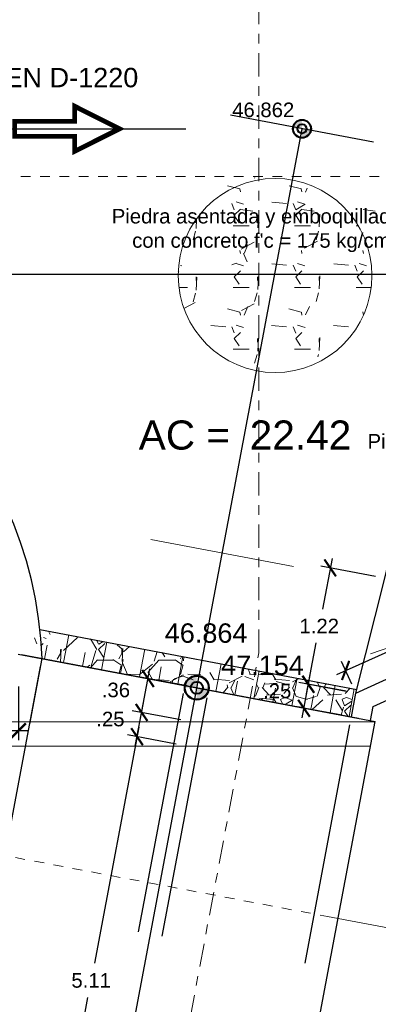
# Model space of a CAD drawing. Header units: metres. Extents: x 618946 to 619227, y 9266339 to 9266818.
# Tile 16 of 36: x 618988.06 to 618991.76, y 9266785.42 to 9266795.57. Entities that reach past the tile are written whole.
import ezdxf
from ezdxf.enums import TextEntityAlignment as Align

# ---------------------------------------------------------------- set-up
doc = ezdxf.new("R2010")
doc.units = ezdxf.units.M
doc.header["$PDMODE"] = 34
for name, pattern in [('ACAD_ISO04W100', [30, 24, -3, 0, -3]), ('DASHDOTX2', [50.8, 25.4, -12.7, 0, -12.7]), ('DASHED2', [0.375, 0.25, -0.125])]:
    doc.linetypes.add(name, pattern=pattern)
doc.layers.add('01_ALI_TXT_EJE D-1220', color=7, linetype='Continuous')
for name, color, linetype, lineweight in [('Alineamiento', 10, 'Continuous', 50), ('DIM', 8, 'Continuous', 9), ('EST', 5, 'Continuous', 35), ('HASH', 21, 'Continuous', 5)]:
    doc.layers.add(name, color=color, linetype=linetype, lineweight=lineweight)
doc.layers.add('CORTE', color=7, linetype='ACAD_ISO04W100', lineweight=15, true_color=0xf00000)
doc.styles.add('COTA', font='times.ttf')
doc.styles.get("Standard").update_dxf_attribs({"font": 'arial.ttf'})
doc.dimstyles.new('ESC-100', dxfattribs={"dimscale": 0.1, "dimtxt": 1.5, "dimasz": 1.5, "dimexe": 1, "dimexo": 1, "dimgap": 1, "dimtad": 1, "dimtih": 1, "dimtoh": 1, "dimzin": 4, "dimdsep": 46, "dimtxsty": 'Standard', "dimblk": 'ARCHTICK', "dimcen": 2.5, "dimdle": 1, "dimclrd": 256, "dimclre": 256, "dimclrt": 7, "dimaunit": 1, "dimadec": 3, "dimazin": 0, "dimtfac": 1, "dimtmove": 2, "dimatfit": 3, "dimldrblk": 'CLOSEDBLANK', "dimfxl": 1.25, "dimarcsym": 0})
pattern_1 = [(228.0127875, (0.4572, 0.635), (-5.08000000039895, -5.71499999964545), [0.08543036, -8.45762090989]), (184.969741, (0.40005, 0.5715), (7.61999999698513, 0.63500003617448), [0.14660118, -14.51351222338]), (132.5104471, (0.254, 0.5588), (6.35000000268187, -6.98499999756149), [0.10337038, -10.233680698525]), (267.273689, (0.00635, 0.40005), (0.63500000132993, 12.69999999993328), [0.13350113, -13.216609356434]), (292.83365418, (0, 0.2667), (-3.17500000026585, 7.619999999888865), [0.130908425, -12.959951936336]), (357.273689, (0.0508, 0.14605), (-12.69999999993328, 0.63500000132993), [0.13350113, -13.216609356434]), (37.69424047, (0.18415, 0.1397), (-8.254999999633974, -6.350000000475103), [0.176548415, -17.47827882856]), (72.25532837, (0.32385, 0.24765), (4.445000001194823, 13.96999999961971), [0.16667988, -16.501314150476]), (121.42956562, (0.37465, 0.4064), (-5.08000000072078, 8.254999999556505), [0.13395325, -13.26138642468]), (175.2363583, (0.3048, 0.5207), (6.98499999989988, -0.6350000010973), [0.15292832, -7.4934842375]), (222.3974378, (0.1524, 0.5334), (-7.619999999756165, -6.985000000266), [0.19776948, -19.579193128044]), (138.81407483, (0.635, 0.3937), (-4.44499999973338, 3.8100000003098), [0.067501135, -6.682641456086]), (171.4692344, (0.5842, 0.43815), (8.255000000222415, -1.26999999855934), [0.128420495, -12.71365974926]), (225, (0.4572, 0.4572), (-9e-17, -0.635), [0.089802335, -0.808223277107]), (203.19859051, (0.41275, 0.5334), (3.1750000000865, 1.2699999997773), [0.04836033, -4.787655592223]), (291.80140949, (0.3683, 0.51435), (-0.6350000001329, 1.9049999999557), [0.068391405, -3.3511882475]), (30.96375653, (0.3937, 0.45085), (1.9050000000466, 1.2699999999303), [0.111079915, -3.591574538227]), (161.56505118, (0.48895, 0.508), (1.270000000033, -0.6349999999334), [0.080321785, -1.927724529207]), (16.389540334, (0, 0.51435), (6.35000000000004, 1.90500000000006), [0.112522, -11.139706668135]), (70.34617594, (0.10795, 0.5461), (-2.54000000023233, -6.9849999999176), [0.094399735, -9.34555391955]), (293.19859051, (0.48895, 0.635), (-1.2699999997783, 3.1750000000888), [0.096720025, -4.739295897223]), (343.61045967, (0.52705, 0.5461), (-6.35000000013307, 1.90499999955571), [0.112522, -11.139706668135]), (339.44395478, (0, 0.12065), (-3.17499999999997, 1.27000000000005), [0.1085088, -5.316933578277]), (294.7751406, (0.1016, 0.08255), (-3.17500000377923, 6.98499999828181), [0.09091803, -9.00089834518]), (66.80140949, (0.4953, 0), (1.2699999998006, 3.1750000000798), [0.096720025, -4.739295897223]), (17.35402464, (0.5334, 0.0889), (-8.25499999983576, -2.54000000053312), [0.106445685, -10.53809399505]), (69.44395478, (0.18415, 0), (-1.2700000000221, -3.17499999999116), [0.0542544, -5.371187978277]), (101.309932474, (0.4572, 0), (-0.6350000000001, 2.5400000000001), [0.03237865, -3.20549874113]), (165.963756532, (0.45085, 0.03175), (1.905, -0.635), [0.130908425, -2.487263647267]), (186.00900596, (0.32385, 0.0635), (6.34999999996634, 0.63500000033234), [0.12131675, -12.010341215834]), (303.69006753, (0.3937, 0.3937), (-0.6350000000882, 1.269999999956), [0.09158097, -2.19794408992]), (353.15722659, (0.4445, 0.3175), (10.79500000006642, -1.26999999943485), [0.15988919, -15.829002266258]), (60.9453959, (0.60325, 0.29845), (-2.54000000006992, -4.44499999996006), [0.06537706, -6.472348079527]), (90, (0.635, 0.3556), (-0.635, 0.635), [0.0381, -0.5969]), (120.25643716, (0.31115, 0.08255), (2.5399999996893, -4.44500000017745), [0.08821674, -8.7334851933]), (48.0127875, (0.2667, 0.15875), (5.08000000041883, 5.71499999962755), [0.17086072, -8.37219054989]), (0, (0.381, 0.28575), (0.635, 0.635), [0.1651, -0.4699]), (325.3048465, (0.5461, 0.28575), (6.35000000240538, -4.44499999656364), [0.10040239, -9.939829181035]), (254.0546041, (0.62865, 0.2286), (-0.6349999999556, -2.5400000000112), [0.09245727, -4.530412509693]), (207.64597536, (0.60325, 0.1397), (-12.06500000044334, -6.34999999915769), [0.150536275, -14.903116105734]), (175.42607874, (0.4699, 0.06985), (-8.25499999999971, 0.63499999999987), [0.159257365, -15.76646161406])]

# ---------------------------------------------------------------- blocks, each defined once
blk = doc.blocks.new('*U15')
at = {"layer": 'CORTE', "ltscale": 0.01}
blk.add_line((-91.692, 0), (154.26, 0), dxfattribs=at)
at = {"layer": 'CORTE', "linetype": 'Continuous', "style": 'COTA'}
for tag, p in [('CORTE-1', (-102.285, 0)), ('CORTE', (164.853, 0))]:
    blk.add_attdef(tag, text='', height=2, dxfattribs=at).set_placement(p, align=Align.MIDDLE_CENTER)
blk = doc.blocks.new('_ArchTick')
at = {"color": 0, "linetype": 'ByBlock', "const_width": 0.15}
blk.add_lwpolyline([(-0.5, -0.5), (0.5, 0.5)], dxfattribs=at)
blk = doc.blocks.new('*D56')
at = {"layer": 'Defpoints', "color": 0, "transparency": 16777216}
for p in [(618983.126, 9266788.796), (618988.047, 9266788.796), (618988.047, 9266788.243)]:
    blk.add_point(p, dxfattribs=at)
at = {"layer": 'DIM', "lineweight": -2, "transparency": 16777216}
for p, q in [((618983.126, 9266788.696), (618983.126, 9266788.143)), ((618988.047, 9266788.696), (618988.047, 9266788.143)), ((618983.026, 9266788.243), (618988.147, 9266788.243))]:
    blk.add_line(p, q, dxfattribs=at)
at = {"layer": 'DIM', "lineweight": -2, "transparency": 16777216, "xscale": 0.15, "yscale": 0.15, "zscale": 0.15, "rotation": 180}
blk.add_blockref('_ArchTick', (618983.126, 9266788.243), dxfattribs=at)
at = {"layer": 'DIM', "lineweight": -2, "transparency": 16777216, "xscale": 0.15, "yscale": 0.15, "zscale": 0.15}
blk.add_blockref('_ArchTick', (618988.047, 9266788.243), dxfattribs=at)
at = {"layer": 'DIM', "color": 7, "transparency": 16777216, "insert": (618985.586, 9266788.419), "char_height": 0.15, "attachment_point": 5}
blk.add_mtext('4.92', dxfattribs=at)
blk = doc.blocks.new('_ClosedBlank')
at = {"color": 0, "linetype": 'ByBlock', "lineweight": -2}
for p, q in [((-1, 0.167), (0, 0)), ((-1, 0.167), (-1, -0.167)), ((0, 0), (-1, -0.167))]:
    blk.add_line(p, q, dxfattribs=at)
blk = doc.blocks.new('*D59')
at = {"layer": 'Defpoints', "color": 0, "transparency": 16777216}
for p in [(618991.038, 9266788.719), (618991.528, 9266788.629, 0.58), (618991.483, 9266788.383, 0.58)]:
    blk.add_point(p, dxfattribs=at)
at = {"layer": 'DIM', "lineweight": -2, "transparency": 16777216}
for p, q in [((618991.43, 9266788.647), (618990.94, 9266788.737)), ((618990.975, 9266788.375), (618991.056, 9266788.817)), ((618991.385, 9266788.401), (618990.895, 9266788.491))]:
    blk.add_line(p, q, dxfattribs=at)
at = {"layer": 'DIM', "lineweight": -2, "transparency": 16777216, "xscale": 0.15, "yscale": 0.15, "zscale": 0.15}
for p, rotation in [((618991.038, 9266788.719), 79.62247742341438), ((618990.993, 9266788.473), 259.6224774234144)]:
    blk.add_blockref('_ArchTick', p, dxfattribs=dict(at, rotation=rotation))
at = {"layer": 'DIM', "color": 7, "transparency": 16777216, "insert": (618990.717, 9266788.651), "char_height": 0.15, "attachment_point": 5}
blk.add_mtext('.25', dxfattribs=at)
blk = doc.blocks.new('*D60')
at = {"layer": 'Defpoints', "color": 0, "transparency": 16777216}
for p in [(618991.264, 9266789.92), (618991.828, 9266789.814), (618991.528, 9266788.629)]:
    blk.add_point(p, dxfattribs=at)
at = {"layer": 'DIM', "lineweight": -2, "transparency": 16777216}
for p, q in [((618991.73, 9266789.832), (618991.166, 9266789.939)), ((618991.283, 9266790.018), (618991.184, 9266789.496)), ((618991.02, 9266788.623), (618991.118, 9266789.146)), ((618991.43, 9266788.648), (618990.94, 9266788.74))]:
    blk.add_line(p, q, dxfattribs=at)
at = {"layer": 'DIM', "lineweight": -2, "transparency": 16777216, "xscale": 0.15, "yscale": 0.15, "zscale": 0.15}
for p, rotation in [((618991.264, 9266789.92), 79.31827443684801), ((618991.038, 9266788.722), 259.318274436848)]:
    blk.add_blockref('_ArchTick', p, dxfattribs=dict(at, rotation=rotation))
at = {"layer": 'DIM', "color": 7, "transparency": 16777216, "insert": (618991.151, 9266789.321), "char_height": 0.15, "attachment_point": 5}
blk.add_mtext('1.22', dxfattribs=at)
blk = doc.blocks.new('*U121')
at = {"layer": 'CORTE', "linetype": 'Continuous', "lineweight": 0}
for p, q in [((-41.624, 3.682), (-45.306, 0)), ((-42.91, 2.264), (-41.558, 3.616)), ((-42.521, 2.445), (-41.453, 3.512)), ((-42.222, 2.534), (-41.349, 3.408)), ((-41.966, 2.581), (-41.244, 3.303)), ((-37.941, 0), (-41.624, 3.682)), ((5.388, 0), (9.07, 3.682)), ((9.413, 2.581), (8.691, 3.303)), ((9.669, 2.534), (8.795, 3.408)), ((9.967, 2.445), (8.9, 3.512)), ((10.357, 2.264), (9.004, 3.616)), ((9.07, 3.682), (12.753, 0)), ((-41.737, 2.601), (-41.14, 3.199)), ((-41.528, 2.602), (-41.036, 3.094)), ((-41.333, 2.588), (-40.931, 2.99)), ((-41.151, 2.561), (-40.827, 2.885)), ((-40.98, 2.523), (-40.722, 2.781)), ((-40.818, 2.476), (-40.618, 2.677)), ((-40.665, 2.421), (-40.513, 2.572)), ((-40.519, 2.358), (-40.409, 2.468)), ((7.965, 2.358), (7.856, 2.468)), ((8.111, 2.421), (7.96, 2.572)), ((8.265, 2.476), (8.064, 2.677)), ((8.427, 2.523), (8.169, 2.781)), ((8.598, 2.561), (8.273, 2.885)), ((8.78, 2.588), (8.378, 2.99)), ((8.974, 2.602), (8.482, 3.094)), ((9.184, 2.601), (8.587, 3.199)), ((-40.38, 2.288), (-40.305, 2.363)), ((-40.248, 2.211), (-40.2, 2.259)), ((-40.123, 2.128), (-40.096, 2.154)), ((-40.003, 2.038), (-39.991, 2.05)), ((-39.89, 1.943), (-39.887, 1.946)), ((-39.681, 1.734), (-39.678, 1.737)), ((-39.586, 1.621), (-39.574, 1.632)), ((7.032, 1.621), (7.02, 1.632)), ((7.128, 1.734), (7.125, 1.737)), ((7.336, 1.943), (7.334, 1.946)), ((7.45, 2.038), (7.438, 2.05)), ((7.569, 2.128), (7.542, 2.154)), ((7.695, 2.211), (7.647, 2.259)), ((7.827, 2.288), (7.751, 2.363)), ((-45.174, 0), (-43.888, 1.286)), ((-44.965, 0), (-44.068, 0.897)), ((-39.496, 1.501), (-39.469, 1.528)), ((-39.413, 1.376), (-39.365, 1.424)), ((-39.336, 1.244), (-39.26, 1.319)), ((-39.266, 1.105), (-39.156, 1.215)), ((-39.203, 0.959), (-39.052, 1.11)), ((-39.148, 0.805), (-38.947, 1.006)), ((-39.101, 0.644), (-38.843, 0.901)), ((6.547, 0.644), (6.289, 0.901)), ((6.594, 0.805), (6.394, 1.006)), ((6.649, 0.959), (6.498, 1.11)), ((6.712, 1.105), (6.603, 1.215)), ((6.783, 1.244), (6.707, 1.319)), ((6.859, 1.376), (6.811, 1.424)), ((6.943, 1.501), (6.916, 1.528)), ((12.621, 0), (11.334, 1.286)), ((12.412, 0), (11.515, 0.897)), ((-44.756, 0), (-44.158, 0.598)), ((-44.548, 0), (-44.205, 0.342)), ((-44.339, 0), (-44.225, 0.113)), ((-39.063, 0.472), (-38.738, 0.797)), ((-39.036, 0.29), (-38.634, 0.693)), ((-39.022, 0.096), (-38.529, 0.588)), ((-38.909, 0), (-38.425, 0.484)), ((-38.7, 0), (-38.321, 0.379)), ((-38.491, 0), (-38.216, 0.275)), ((-38.282, 0), (-38.112, 0.171)), ((5.729, 0), (5.558, 0.171)), ((5.938, 0), (5.663, 0.275)), ((6.147, 0), (5.767, 0.379)), ((6.355, 0), (5.872, 0.484)), ((6.468, 0.096), (5.976, 0.588)), ((6.483, 0.29), (6.08, 0.693)), ((6.51, 0.472), (6.185, 0.797)), ((12.203, 0), (11.605, 0.598)), ((11.994, 0), (11.652, 0.342)), ((11.785, 0), (11.672, 0.113)), ((-45.306, 0), (-44.228, 0)), ((-39.02, 0), (-37.941, 0)), ((6.466, 0), (5.388, 0)), ((12.753, 0), (11.674, 0))]:
    blk.add_line(p, q, dxfattribs=at)
at = {"layer": 'CORTE', "ltscale": 0.01}
blk.add_line((-31.031, 0), (-1.522, 0), dxfattribs=at)
at = {"layer": 'CORTE', "linetype": 'Continuous'}
for p, q in [((-1.522, 0), (6.466, 0)), ((-31.031, 0), (-39.02, 0))]:
    blk.add_line(p, q, dxfattribs=at)
at = {"layer": 'CORTE', "linetype": 'Continuous', "lineweight": 0}
for centre, radius in [((-41.624, 0), 2.604), ((9.07, 0), 2.604), ((-41.624, 0), 2.423), ((9.07, 0), 2.423)]:
    blk.add_circle(centre, radius, dxfattribs=at)
at = {"layer": 'CORTE', "linetype": 'Continuous', "style": 'COTA'}
for tag, p in [('CORTE-1', (-41.624, 0)), ('CORTE', (9.07, 0))]:
    blk.add_attdef(tag, text='', height=2, dxfattribs=at).set_placement(p, align=Align.MIDDLE_CENTER)
blk = doc.blocks.new('*D124')
at = {"layer": 'Defpoints', "color": 0, "transparency": 16777216}
for p in [(618989.27, 9266788.18), (618989.774, 9266788.085), (618988.828, 9266783.059)]:
    blk.add_point(p, dxfattribs=at)
at = {"layer": 'DIM', "lineweight": -2, "transparency": 16777216}
for p, q in [((618989.288, 9266788.278), (618988.829, 9266785.844)), ((618989.675, 9266788.103), (618989.171, 9266788.198)), ((618988.303, 9266783.056), (618988.763, 9266785.491)), ((618988.73, 9266783.078), (618988.224, 9266783.173))]:
    blk.add_line(p, q, dxfattribs=at)
at = {"layer": 'DIM', "lineweight": -2, "transparency": 16777216, "xscale": 0.15, "yscale": 0.15, "zscale": 0.15}
for p, rotation in [((618989.27, 9266788.18), 79.3195409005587), ((618988.322, 9266783.155), 259.3195409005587)]:
    blk.add_blockref('_ArchTick', p, dxfattribs=dict(at, rotation=rotation))
at = {"layer": 'DIM', "color": 7, "transparency": 16777216, "insert": (618988.796, 9266785.667), "char_height": 0.15, "attachment_point": 5}
blk.add_mtext('5.11', dxfattribs=at)
blk = doc.blocks.new('*D125')
at = {"layer": 'Defpoints', "color": 0, "transparency": 16777216}
for p in [(618989.317, 9266788.43), (618989.821, 9266788.335), (618989.774, 9266788.085)]:
    blk.add_point(p, dxfattribs=at)
at = {"layer": 'DIM', "lineweight": -2, "transparency": 16777216}
for p, q in [((618989.251, 9266788.081), (618989.335, 9266788.528)), ((618989.722, 9266788.353), (618989.219, 9266788.448)), ((618989.675, 9266788.103), (618989.171, 9266788.198))]:
    blk.add_line(p, q, dxfattribs=at)
at = {"layer": 'DIM', "lineweight": -2, "transparency": 16777216, "xscale": 0.15, "yscale": 0.15, "zscale": 0.15}
for p, rotation in [((618989.317, 9266788.43), 79.3195409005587), ((618989.27, 9266788.18), 259.3195409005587)]:
    blk.add_blockref('_ArchTick', p, dxfattribs=dict(at, rotation=rotation))
at = {"layer": 'DIM', "color": 7, "transparency": 16777216, "insert": (618988.995, 9266788.361), "char_height": 0.15, "attachment_point": 5}
blk.add_mtext('.25', dxfattribs=at)
blk = doc.blocks.new('*D126')
at = {"layer": 'Defpoints', "color": 0, "transparency": 16777216}
for p in [(618989.383, 9266788.78), (618989.887, 9266788.685, -0.58), (618989.821, 9266788.335)]:
    blk.add_point(p, dxfattribs=at)
at = {"layer": 'DIM', "lineweight": -2, "transparency": 16777216}
for p, q in [((618989.298, 9266788.332), (618989.401, 9266788.878)), ((618989.788, 9266788.703), (618989.285, 9266788.798)), ((618989.722, 9266788.353), (618989.219, 9266788.448))]:
    blk.add_line(p, q, dxfattribs=at)
at = {"layer": 'DIM', "lineweight": -2, "transparency": 16777216, "xscale": 0.15, "yscale": 0.15, "zscale": 0.15}
for p, rotation in [((618989.383, 9266788.78), 79.3195409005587), ((618989.317, 9266788.43), 259.3195409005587)]:
    blk.add_blockref('_ArchTick', p, dxfattribs=dict(at, rotation=rotation))
at = {"layer": 'DIM', "color": 7, "transparency": 16777216, "insert": (618989.052, 9266788.661), "char_height": 0.15, "attachment_point": 5}
blk.add_mtext('.36', dxfattribs=at)
blk = doc.blocks.new('*D172')
at = {"layer": 'Defpoints', "color": 0, "transparency": 16777216}
for p in [(618991.803, 9266788.323), (618995.223, 9266787.678), (618990.629, 9266782.1, -0.58)]:
    blk.add_point(p, dxfattribs=at)
at = {"layer": 'DIM', "lineweight": -2, "transparency": 16777216}
for p, q in [((618991.901, 9266788.305), (618995.321, 9266787.659)), ((618995.242, 9266787.776), (618994.67, 9266784.743)), ((618994.031, 9266781.357), (618994.603, 9266784.39)), ((618990.727, 9266782.082), (618994.148, 9266781.437))]:
    blk.add_line(p, q, dxfattribs=at)
at = {"layer": 'DIM', "lineweight": -2, "transparency": 16777216, "xscale": 0.15, "yscale": 0.15, "zscale": 0.15}
for p, rotation in [((618995.223, 9266787.678), 79.31827463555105), ((618994.049, 9266781.455), 259.3182746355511)]:
    blk.add_blockref('_ArchTick', p, dxfattribs=dict(at, rotation=rotation))
at = {"layer": 'DIM', "color": 7, "transparency": 16777216, "insert": (618994.636, 9266784.567), "char_height": 0.15, "attachment_point": 5}
blk.add_mtext('6.33', dxfattribs=at)
blk = doc.blocks.new('*D179')
at = {"layer": 'Defpoints', "color": 0, "transparency": 16777216}
for p in [(618994.544, 9266790.263), (618994.649, 9266790.029), (618991.528, 9266788.629)]:
    blk.add_point(p, dxfattribs=at)
at = {"layer": 'DIM', "lineweight": -2, "transparency": 16777216}
for p, q in [((618994.608, 9266790.12), (618994.503, 9266790.354)), ((618994.635, 9266790.304), (618993.278, 9266789.695)), ((618991.332, 9266788.822), (618992.69, 9266789.431)), ((618991.487, 9266788.72), (618991.382, 9266788.954))]:
    blk.add_line(p, q, dxfattribs=at)
at = {"layer": 'DIM', "lineweight": -2, "transparency": 16777216, "xscale": 0.15, "yscale": 0.15, "zscale": 0.15}
for p, rotation in [((618994.544, 9266790.263), 24.16857574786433), ((618991.423, 9266788.863), 204.1685757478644)]:
    blk.add_blockref('_ArchTick', p, dxfattribs=dict(at, rotation=rotation))
at = {"layer": 'DIM', "color": 7, "transparency": 16777216, "insert": (618992.984, 9266789.563), "char_height": 0.15, "attachment_point": 5}
blk.add_mtext('3.42', dxfattribs=at)

msp = doc.modelspace()

# ---------------------------------------------------------------- hatches: boundary and pattern name
h = msp.add_hatch(color=256)
h.paths.add_polyline_path([(618990.9734, 9266794.5349, 0.4142136), (618990.8846, 9266794.446), (618990.9734, 9266794.446)])
h.paths.add_polyline_path([(618991.0623, 9266794.446), (618990.9734, 9266794.446), (618990.9734, 9266794.3571, 0.4142136)])
h = msp.add_hatch(color=256)
h.paths.add_polyline_path([(618990.9734, 9266794.5349, 0.4142136), (618990.8846, 9266794.446), (618990.9734, 9266794.446)])
h.paths.add_polyline_path([(618991.0623, 9266794.446), (618990.9734, 9266794.446), (618990.9734, 9266794.3571, 0.4142136)])
h = msp.add_hatch(color=256)
h.paths.add_polyline_path([(618989.8866, 9266788.803, 0.4142136), (618989.7681, 9266788.6845), (618989.8866, 9266788.6845)])
h.paths.add_polyline_path([(618990.0051, 9266788.6845), (618989.8866, 9266788.6845), (618989.8866, 9266788.566, 0.4142136)])
h = msp.add_hatch(color=256)
h.paths.add_polyline_path([(618989.8866, 9266788.803, 0.4142136), (618989.7681, 9266788.6845), (618989.8866, 9266788.6845)])
h.paths.add_polyline_path([(618990.0051, 9266788.6845), (618989.8866, 9266788.6845), (618989.8866, 9266788.566, 0.4142136)])
at = {"layer": 'HASH'}
h = msp.add_hatch(dxfattribs=at)
h.set_pattern_fill('GRAVEL', color=256, scale=0.025)
h.set_pattern_definition(pattern_1)
h.paths.add_polyline_path([(618983.3758, 9266792.946), (618983.1258, 9266792.946), (618983.1258, 9266789.046), (618983.3758, 9266789.046)])
h.paths.add_polyline_path([(618983.3249, 9266793.9535), (618983.1258, 9266793.9535), (618983.1258, 9266792.946), (618983.3303, 9266792.946)])
h.paths.add_polyline_path([(618983.3222, 9266794.446), (618983.2196, 9266794.446, -0.4142136), (618983.1258, 9266794.3522), (618983.1258, 9266793.9535), (618983.3249, 9266793.9535)])
h.paths.add_polyline_path([(618983.3758, 9266795.946), (618983.1258, 9266795.946), (618983.1258, 9266794.5397, -0.4142136), (618983.2196, 9266794.446), (618983.3222, 9266794.446), (618983.3758, 9266794.446)])
h.paths.add_polyline_path([(618983.293, 9266799.846), (618983.1258, 9266799.846), (618983.1258, 9266795.946), (618983.3141, 9266795.946)])
h.paths.add_polyline_path([(618990.5277, 9266800.096), (618984.817, 9266800.096), (618984.8184, 9266799.846), (618990.5277, 9266799.846)])
h.paths.add_polyline_path([(618984.817, 9266800.096), (618983.3758, 9266800.096), (618983.3758, 9266799.846), (618984.8184, 9266799.846)])
h.paths.add_polyline_path([(618983.2916, 9266800.096), (618983.1258, 9266800.096), (618983.1258, 9266799.846), (618983.293, 9266799.846)])
h.paths.add_polyline_path([(618983.3758, 9266800.096), (618983.2916, 9266800.096), (618983.293, 9266799.846), (618983.3758, 9266799.846)])
h.paths.add_polyline_path([(618993.7432, 9266799.9874), (618993.637, 9266800.096), (618990.5277, 9266800.096), (618990.5277, 9266799.846), (618993.6018, 9266799.846)])
h = msp.add_hatch(dxfattribs=at)
h.set_pattern_fill('GRAVEL', color=256, scale=0.025)
h.set_pattern_definition([(228.0127875, (6.303224, 1.936274), (-5.08000000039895, -5.71499999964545), [0.08543036, -8.45762090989]), (184.969741, (6.246074, 1.872774), (7.61999999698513, 0.63500003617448), [0.14660118, -14.51351222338]), (132.5104471, (6.100024, 1.860074), (6.35000000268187, -6.98499999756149), [0.10337038, -10.233680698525]), (267.273689, (5.852374, 1.701324), (0.63500000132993, 12.69999999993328), [0.13350113, -13.216609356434]), (292.83365418, (5.846024, 1.567974), (-3.17500000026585, 7.619999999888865), [0.130908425, -12.959951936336]), (357.273689, (5.896824, 1.447324), (-12.69999999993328, 0.63500000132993), [0.13350113, -13.216609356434]), (37.69424047, (6.030174, 1.440974), (-8.254999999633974, -6.350000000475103), [0.176548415, -17.47827882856]), (72.25532837, (6.169874, 1.548924), (4.445000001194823, 13.96999999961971), [0.16667988, -16.501314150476]), (121.42956562, (6.220674, 1.707674), (-5.08000000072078, 8.254999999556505), [0.13395325, -13.26138642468]), (175.2363583, (6.150824, 1.821974), (6.98499999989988, -0.6350000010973), [0.15292832, -7.4934842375]), (222.3974378, (5.998424, 1.834674), (-7.619999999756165, -6.985000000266), [0.19776948, -19.579193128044]), (138.81407483, (6.481024, 1.694974), (-4.44499999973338, 3.8100000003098), [0.067501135, -6.682641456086]), (171.4692344, (6.430224, 1.739424), (8.255000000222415, -1.26999999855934), [0.128420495, -12.71365974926]), (225, (6.30322, 1.75847), (-9e-17, -0.635), [0.089802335, -0.808223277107]), (203.19859051, (6.25877, 1.83467), (3.1750000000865, 1.2699999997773), [0.04836033, -4.787655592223]), (291.80140949, (6.21432, 1.81562), (-0.6350000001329, 1.9049999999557), [0.068391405, -3.3511882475]), (30.96375653, (6.23972, 1.75212), (1.9050000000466, 1.2699999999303), [0.111079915, -3.591574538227]), (161.56505118, (6.33497, 1.80927), (1.270000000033, -0.6349999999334), [0.080321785, -1.927724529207]), (16.389540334, (5.846024, 1.815624), (6.35000000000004, 1.90500000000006), [0.112522, -11.139706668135]), (70.34617594, (5.953974, 1.847374), (-2.54000000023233, -6.9849999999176), [0.094399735, -9.34555391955]), (293.19859051, (6.33497, 1.93627), (-1.2699999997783, 3.1750000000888), [0.096720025, -4.739295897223]), (343.61045967, (6.373074, 1.847374), (-6.35000000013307, 1.90499999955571), [0.112522, -11.139706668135]), (339.44395478, (5.846024, 1.421924), (-3.17499999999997, 1.27000000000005), [0.1085088, -5.316933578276]), (294.7751406, (5.947624, 1.383824), (-3.17500000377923, 6.98499999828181), [0.09091803, -9.00089834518]), (66.80140949, (6.34132, 1.30127), (1.2699999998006, 3.1750000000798), [0.096720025, -4.739295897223]), (17.35402464, (6.379424, 1.390174), (-8.25499999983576, -2.54000000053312), [0.106445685, -10.53809399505]), (69.44395478, (6.030174, 1.301274), (-1.2700000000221, -3.17499999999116), [0.0542544, -5.371187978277]), (101.309932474, (6.30322, 1.30127), (-0.6350000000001, 2.5400000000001), [0.03237865, -3.20549874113]), (165.963756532, (6.29687, 1.33302), (1.905, -0.635), [0.130908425, -2.487263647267]), (186.00900596, (6.169874, 1.364774), (6.34999999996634, 0.63500000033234), [0.12131675, -12.010341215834]), (303.69006753, (6.23972, 1.69497), (-0.6350000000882, 1.269999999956), [0.09158097, -2.19794408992]), (353.15722659, (6.290524, 1.618774), (10.79500000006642, -1.26999999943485), [0.15988919, -15.829002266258]), (60.9453959, (6.449274, 1.599724), (-2.54000000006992, -4.44499999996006), [0.06537706, -6.472348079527]), (90, (6.481, 1.6569), (-0.635, 0.635), [0.0381, -0.5969]), (120.25643716, (6.157174, 1.383824), (2.5399999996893, -4.44500000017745), [0.08821674, -8.7334851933]), (48.0127875, (6.112724, 1.460024), (5.08000000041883, 5.71499999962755), [0.17086072, -8.37219054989]), (0, (6.227, 1.587), (0.635, 0.635), [0.1651, -0.4699]), (325.3048465, (6.392124, 1.587024), (6.35000000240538, -4.44499999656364), [0.10040239, -9.939829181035]), (254.0546041, (6.47467, 1.52987), (-0.6349999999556, -2.5400000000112), [0.09245727, -4.530412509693]), (207.64597536, (6.449274, 1.440974), (-12.06500000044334, -6.34999999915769), [0.150536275, -14.903116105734]), (175.42607874, (6.315924, 1.371124), (-8.25499999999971, 0.63499999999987), [0.159257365, -15.76646161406])])
edge = h.paths.add_edge_path()
edge.add_arc((618990.6951, 9266792.934), 1, 0, 360, ccw=False)
h = msp.add_hatch(dxfattribs=at)
h.set_pattern_fill('GRAVEL', color=256, scale=0.025)
h.set_pattern_definition(pattern_1)
h.paths.add_polyline_path([(618991.5126, 9266788.673), (618991.3161, 9266788.71), (618991.2623, 9266788.425), (618991.4588, 9266788.388)])
h.paths.add_polyline_path([(618991.3161, 9266788.71), (618990.923, 9266788.7842), (618990.8692, 9266788.4992), (618991.2623, 9266788.425)])
h.paths.add_polyline_path([(618990.923, 9266788.7842), (618990.5299, 9266788.8583), (618990.4762, 9266788.5733), (618990.8692, 9266788.4992)])
h.paths.add_polyline_path([(618990.4936, 9266788.8652), (618990.1369, 9266788.9324), (618990.0831, 9266788.6475), (618990.4398, 9266788.5802)])
h.paths.add_polyline_path([(618990.1369, 9266788.9324), (618989.9404, 9266788.9695), (618989.9099, 9266788.8074, -0.3603212), (618990.0116, 9266788.6845, -0.0466416), (618990.0094, 9266788.6614), (618990.0831, 9266788.6475)])
h.paths.add_polyline_path([(618989.9403, 9266788.9695), (618989.7438, 9266789.0066), (618989.69, 9266788.7216), (618989.7637, 9266788.7077, -0.4142136), (618989.9097, 9266788.8074)])
h.paths.add_polyline_path([(618989.7438, 9266789.0066), (618989.3507, 9266789.0807), (618989.297, 9266788.7958), (618989.69, 9266788.7216)])
h.paths.add_polyline_path([(618989.3507, 9266789.0807), (618988.9577, 9266789.1549), (618988.9039, 9266788.8699), (618989.297, 9266788.7958)])
h.paths.add_polyline_path([(618988.9577, 9266789.1549), (618988.5646, 9266789.229), (618988.5108, 9266788.944), (618988.9039, 9266788.8699)])
h.paths.add_polyline_path([(618988.5646, 9266789.229), (618988.268, 9266789.285, -0.018259), (618988.2897, 9266788.9857), (618988.5108, 9266788.944)])
h.paths.add_polyline_path([(618990.0868, 9266788.7621), (618991.0435, 9266788.7621), (618991.0435, 9266789.0684), (618990.0868, 9266789.0684)], flags=9)

# ---------------------------------------------------------------- linework, layer by layer
at = {"const_width": 0.05}
msp.add_lwpolyline([(618988.6255, 9266794.6782), (618988.6255, 9266794.5234), (618988.0061, 9266794.5234), (618988.0061, 9266794.3686), (618988.6255, 9266794.3686), (618988.6255, 9266794.2137), (618989.09, 9266794.446)], close=True, dxfattribs=at)
at = {"linetype": 'DASHED2', "ltscale": 10}
for points in [[(618987.1161, 9266782.7629), (618988.2897, 9266788.9857)], [(618988.5901, 9266782.4848), (618989.7637, 9266788.7077)], [(618988.8358, 9266782.4385), (618990.0094, 9266788.6614)], [(618990.3098, 9266782.1605), (618991.4834, 9266788.3833)]]:
    msp.add_lwpolyline(points, dxfattribs=at)
for centre, radius in [((618990.9734, 9266794.446), 0.0889), ((618989.8866, 9266788.6845, -0.58), 0.1185)]:
    msp.add_circle(centre, radius)
at = {"layer": '01_ALI_TXT_EJE D-1220', "color": 2, "linetype": 'Continuous', "lineweight": 40}
for centre, radius in [((618990.9734, 9266794.446), 0.0938), ((618990.9734, 9266794.446), 0.0469), ((618989.8866, 9266788.6845, -0.58), 0.125), ((618989.8866, 9266788.6845, -0.58), 0.0625), ((618989.8866, 9266788.6845, -0.58), 0.0625), ((618989.8866, 9266788.6845, -0.58), 0.0625)]:
    msp.add_circle(centre, radius, dxfattribs=at)
at = {"layer": 'Alineamiento', "color": 103, "linetype": 'Continuous', "lineweight": 30}
msp.add_line((618991.7104, 9266794.307), (618990.2364, 9266794.585), dxfattribs=at)
at = {"layer": 'Alineamiento', "color": 60, "linetype": 'Continuous', "lineweight": 5}
msp.add_line((618990.8859, 9266789.9356), (618989.4119, 9266790.2136), dxfattribs=at)
at = {"layer": 'Alineamiento', "color": 10, "linetype": 'DASHDOTX2', "lineweight": 30, "ltscale": 0.25, "flags": 128}
msp.add_lwpolyline([(618970.6221, 9266794.446), (619021.4242, 9266794.446)], dxfattribs=at)
at = {"layer": 'Alineamiento', "color": 10, "lineweight": 30, "ltscale": 0.25, "flags": 128}
msp.add_lwpolyline([(618985.1361, 9266763.4989), (618990.9734, 9266794.446)], dxfattribs=at)
at = {"layer": 'CORTE', "ltscale": 0.01}
msp.add_line((618988.0157, 9266775.7285), (618990.5277, 9266789.046), dxfattribs=at)
at = {"layer": 'CORTE', "ltscale": 0.01, "elevation": -0.58}
msp.add_lwpolyline([(618990.5277, 9266789.046), (618990.5277, 9266800.98)], dxfattribs=at)
at = {"layer": 'DIM', "elevation": -0.58}
for points in [[(618988.368, 9266789.2661), (618988.368, 9266789.2661)], [(618988.5108, 9266788.944), (618988.5646, 9266789.229)], [(618988.7611, 9266789.1919), (618988.7611, 9266789.1919)], [(618988.9039, 9266788.8699), (618988.9577, 9266789.1549)], [(618988.9039, 9266788.8699), (618988.9577, 9266789.1549)], [(618988.3143, 9266788.9811), (618988.3412, 9266789.1236)], [(618988.7074, 9266788.907), (618988.7342, 9266789.0495)], [(618989.297, 9266788.7958), (618989.3507, 9266789.0807)], [(618989.1004, 9266788.8328), (618989.1273, 9266788.9753)], [(618989.69, 9266788.7216), (618989.7438, 9266789.0066)], [(618989.8866, 9266788.6845), (618989.9403, 9266788.9695)], [(618990.0831, 9266788.6475), (618990.1369, 9266788.9324)], [(618989.4935, 9266788.7587), (618989.5204, 9266788.9012)], [(618990.4762, 9266788.5733), (618990.5299, 9266788.8583)], [(618990.2796, 9266788.6104), (618990.3065, 9266788.7529)], [(618990.8692, 9266788.4992), (618990.923, 9266788.7842)], [(618990.6727, 9266788.5363), (618990.6996, 9266788.6787)], [(618991.2623, 9266788.425), (618991.3161, 9266788.71)], [(618991.4588, 9266788.388), (618991.5126, 9266788.673)], [(618991.0658, 9266788.4621), (618991.0927, 9266788.6046)], [(618989.7712, 9266788.0731), (618988.6901, 9266782.3407)]]:
    msp.add_lwpolyline(points, dxfattribs=at)
at = {"layer": 'EST', "lineweight": 30}
for points in [[(618983.1258, 9266792.946), (618993.6018, 9266792.946), (618997.0018, 9266792.521)], [(618991.5284, 9266788.6291), (618994.6409, 9266790.0466)], [(618991.7063, 9266788.4904), (618994.7589, 9266789.8805)], [(618988.1621, 9266788.3092), (618988.2897, 9266788.9862)], [(618988.1777, 9266788.796), (618988.1777, 9266788.796)], [(618991.4834, 9266788.3833), (618991.5284, 9266788.6293)], [(618991.6801, 9266788.3473), (618991.7063, 9266788.4904)], [(618987.9121, 9266788.3325), (618991.7291, 9266788.337)], [(618990.5554, 9266782.1141), (618991.7291, 9266788.337)], [(618987.865, 9266788.0825), (618991.6819, 9266788.0869)]]:
    msp.add_lwpolyline(points, dxfattribs=at)
msp.add_lwpolyline([(618991.5284, 9266788.6289), (618991.8283, 9266789.8138, -0.3444396), (618995.1169, 9266792.496), (618997.0018, 9266792.521)], format="xyb", dxfattribs=at)
at = {"layer": 'EST', "lineweight": 30, "elevation": -0.58}
for points in [[(618988.268, 9266789.285), (618991.5383, 9266788.6681)], [(618988.0441, 9266789.0321), (618991.7291, 9266788.337)], [(618988.077, 9266789.0259), (618991.5558, 9266788.3697)]]:
    msp.add_lwpolyline(points, dxfattribs=at)
at = {"layer": 'EST', "lineweight": 30}
msp.add_arc((618984.1833, 9266788.8373), 4.1091, 2.07062, 90.80121, dxfattribs=at)
at = {"layer": 'HASH'}
msp.add_lwpolyline([(618994.6409, 9266790.0466), (618991.6814, 9266789.0346)], dxfattribs=at)
msp.add_circle((618990.6951, 9266792.934), 1, dxfattribs=at)

# ---------------------------------------------------------------- block references
at = {"layer": 'Alineamiento', "color": 10, "linetype": 'DASHDOTX2', "lineweight": 30, "ltscale": 0.25, "xscale": 0.1246911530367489, "yscale": 0.1246911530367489, "zscale": 0.1246911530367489}
msp.add_blockref('*U15', (618992.9018, 9266793.9535), dxfattribs=at)
at = {"layer": 'DIM'}
ref = msp.add_blockref('*U121', (618991.4241, 9266786.2913, 49.4859), dxfattribs=dict(at, xscale=0.1246911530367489, yscale=0.1246911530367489, zscale=0.1246911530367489, rotation=349.3194028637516))
ref.add_attrib('CORTE-1', 'D', dxfattribs={"layer": 'CORTE', "linetype": 'Continuous', "height": 0.2494, "style": 'COTA'}).set_placement((618986.3239, 9266787.2532, 49.4859), align=Align.MIDDLE_CENTER)
ref.add_attrib('CORTE', 'D', dxfattribs={"layer": 'CORTE', "linetype": 'Continuous', "height": 0.2494, "style": 'COTA'}).set_placement((618992.5355, 9266786.0817, 49.4859), align=Align.MIDDLE_CENTER)

# ---------------------------------------------------------------- texts
at = {"color": 7}
msp.add_text('DREN D-1220', height=0.2, dxfattribs=at).set_placement((618987.4975, 9266794.8739))
at = {"layer": 'DIM', "color": 7}
for s, height, p in [('46.862', 0.15, (618990.2521, 9266794.5662)), ('46.864', 0.2, (618989.5554, 9266789.1483, -1.16)), ('47.154', 0.2, (618990.1378, 9266788.8165, -0.58))]:
    msp.add_text(s, height=height, dxfattribs=at).set_placement(p)
at = {"layer": 'DIM', "color": 7, "char_height": 0.15, "attachment_point": 9}
for insert in [(618992.0026, 9266793.1749), (618994.6432, 9266790.8546)]:
    msp.add_mtext("Piedra asentada y emboquillada\\Pcon concreto f'c = 175 kg/cm2", dxfattribs=dict(at, insert=insert))
at = {"layer": 'HASH', "color": 7}
for s, p in [('AC = ', (618989.2873, 9266791.1394)), ('22.42', (618990.4332, 9266791.1394))]:
    msp.add_text(s, height=0.3, dxfattribs=at).set_placement(p)

# ---------------------------------------------------------------- dimensions: what is measured, and where the dimension line sits
at = {"layer": 'DIM'}
for p1, p2, distance, picture, middle in [((618991.5284, 9266788.6289), (618994.6487, 9266790.0291), 0.2566, '*D179', (618992.9835, 9266789.5631)), ((618983.1258, 9266788.796), (618988.0467, 9266788.796), -0.5534, '*D56', (618985.5863, 9266788.4192)), ((618991.4834, 9266788.3833), (618991.5284, 9266788.6291), 0.4987, '*D59', (618990.7172, 9266788.6507, -0.58))]:
    dim = msp.add_aligned_dim(p1=p1, p2=p2, distance=distance, dimstyle='ESC-100', dxfattribs=at)
    dim.commit()
    dim.dimension.update_dxf_attribs({"geometry": picture, "text_midpoint": middle})
for base, p1, p2, angle, picture, middle in [((618991.2645, 9266789.9202), (618991.5284, 9266788.6291), (618991.8283, 9266789.8138), 259.31827, '*D60', (618991.1514, 9266789.3209)), ((618989.3828, 9266788.7795), (618989.8207, 9266788.3348), (618989.8866, 9266788.6845, -0.58), 259.31954, '*D126', (618989.0518, 9266788.6609)), ((618989.3169, 9266788.4298), (618989.7736, 9266788.0847), (618989.8207, 9266788.3348), 259.31954, '*D125', (618988.9954, 9266788.3609)), ((618995.2231, 9266787.678), (618990.6291, 9266782.1002, -0.58), (618991.8028, 9266788.3231), 259.31827, '*D172', (618994.6362, 9266784.5665)), ((618989.2697, 9266788.1797), (618988.8282, 9266783.0592), (618989.7736, 9266788.0847), 259.31954, '*D124', (618988.7959, 9266785.6672))]:
    dim = msp.add_linear_dim(base=base, p1=p1, p2=p2, angle=angle, dimstyle='ESC-100', dxfattribs=at)
    dim.commit()
    dim.dimension.update_dxf_attribs({"geometry": picture, "text_midpoint": middle})

doc.saveas('drawing.dxf')
